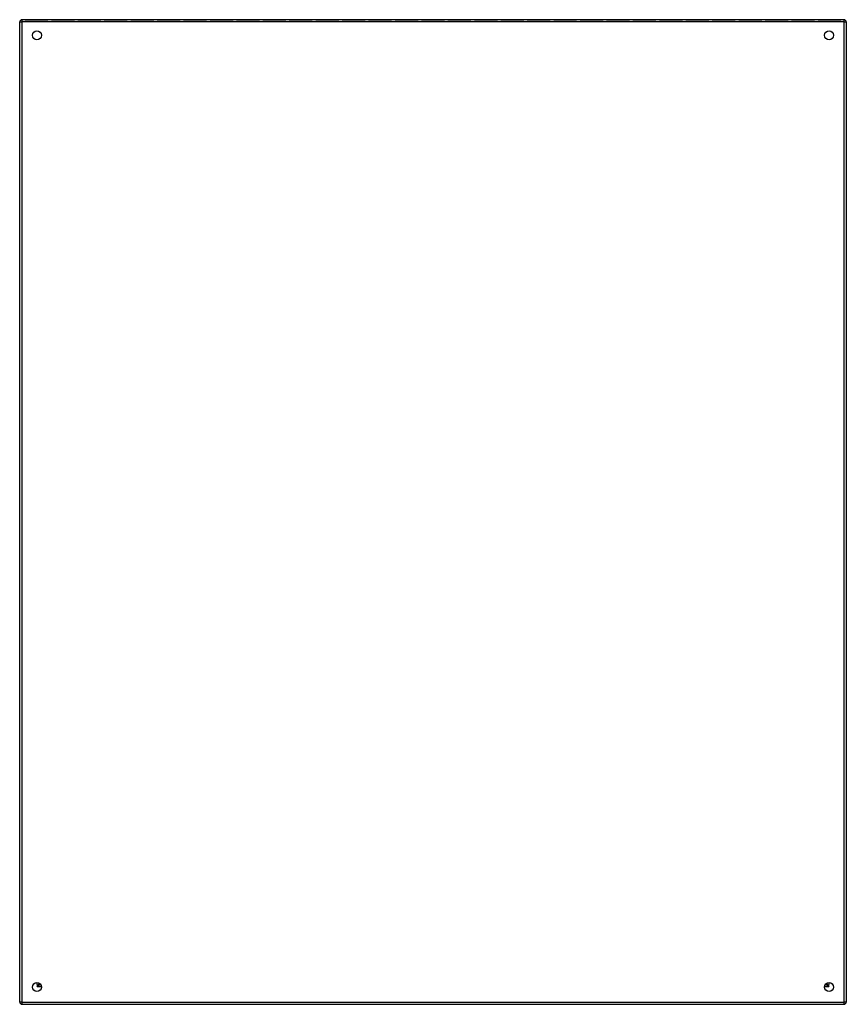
# Model space of a CAD drawing. Header units: inches. Extents: x 24 to 237, y 20 to 146.
# Tile 2 of 11: x 24 to 60, y 63 to 105. Entities that reach past the tile are written whole.
import ezdxf

# ---------------------------------------------------------------- set-up
doc = ezdxf.new("R2010")
doc.units = ezdxf.units.IN
doc.header["$MEASUREMENT"] = 0
doc.layers.add('Visible Edges(ANSI)', color=7, linetype='Continuous', lineweight=25)
doc.layers.add('Visible Tangent Edges(ANSI)', color=7, linetype='Continuous', lineweight=25)

msp = doc.modelspace()

# ---------------------------------------------------------------- linework, layer by layer
at = {"layer": 'Visible Edges(ANSI)'}
for p, q in [((60.102, 105.439), (24.3, 105.439)), ((25.434, 105.426), (24.433, 105.426)), ((24.433, 105.426), (24.433, 105.426)), ((24.433, 105.426), (25.434, 105.426)), ((24.433, 105.425), (24.433, 105.425)), ((25.434, 105.426), (25.434, 105.426)), ((25.434, 105.426), (25.434, 105.426)), ((26.585, 105.426), (25.584, 105.426)), ((25.584, 105.426), (25.584, 105.426)), ((25.584, 105.426), (26.585, 105.426)), ((25.584, 105.425), (25.584, 105.425)), ((26.585, 105.426), (26.585, 105.426)), ((26.585, 105.426), (26.585, 105.426)), ((27.736, 105.426), (26.735, 105.426)), ((26.735, 105.426), (26.735, 105.426)), ((26.735, 105.426), (27.736, 105.426)), ((26.735, 105.425), (26.735, 105.425)), ((27.736, 105.426), (27.736, 105.426)), ((27.736, 105.426), (27.736, 105.426)), ((28.887, 105.426), (27.886, 105.426)), ((27.886, 105.426), (27.886, 105.426)), ((27.886, 105.426), (28.887, 105.426)), ((27.886, 105.425), (27.886, 105.425)), ((28.887, 105.426), (28.887, 105.426)), ((28.887, 105.426), (28.887, 105.426)), ((30.038, 105.426), (29.037, 105.426)), ((29.037, 105.426), (29.037, 105.426)), ((29.037, 105.426), (30.038, 105.426)), ((29.037, 105.425), (29.037, 105.425)), ((30.038, 105.426), (30.038, 105.426)), ((30.038, 105.426), (30.038, 105.426)), ((31.19, 105.426), (30.189, 105.426)), ((30.189, 105.426), (30.189, 105.426)), ((30.189, 105.426), (31.19, 105.426)), ((31.19, 105.426), (31.19, 105.426)), ((31.19, 105.426), (31.19, 105.426)), ((32.341, 105.426), (31.34, 105.426)), ((31.34, 105.426), (31.34, 105.426)), ((31.34, 105.426), (32.341, 105.426)), ((32.341, 105.426), (32.341, 105.426)), ((32.341, 105.426), (32.341, 105.426)), ((33.492, 105.426), (32.491, 105.426)), ((32.491, 105.426), (32.491, 105.426)), ((32.491, 105.426), (33.492, 105.426)), ((33.492, 105.426), (33.492, 105.426)), ((33.492, 105.426), (33.492, 105.426)), ((34.643, 105.426), (33.642, 105.426)), ((33.642, 105.426), (33.642, 105.426)), ((33.642, 105.426), (34.643, 105.426)), ((34.643, 105.426), (34.643, 105.426)), ((34.643, 105.426), (34.643, 105.426)), ((35.794, 105.426), (34.793, 105.426)), ((34.793, 105.426), (34.793, 105.426)), ((34.793, 105.426), (35.794, 105.426)), ((35.794, 105.426), (35.794, 105.426)), ((35.794, 105.426), (35.794, 105.426)), ((35.944, 105.438), (35.944, 105.438)), ((35.944, 105.438), (35.944, 105.438)), ((36.945, 105.426), (35.944, 105.426)), ((35.944, 105.426), (36.945, 105.426)), ((36.945, 105.426), (36.945, 105.426)), ((36.945, 105.426), (36.945, 105.426)), ((37.096, 105.438), (37.096, 105.438)), ((37.096, 105.438), (37.096, 105.438)), ((38.097, 105.426), (37.096, 105.426)), ((37.096, 105.426), (38.097, 105.426)), ((38.097, 105.426), (38.097, 105.426)), ((38.097, 105.426), (38.097, 105.426)), ((38.247, 105.438), (38.247, 105.438)), ((38.247, 105.438), (38.247, 105.438)), ((39.248, 105.426), (38.247, 105.426)), ((38.247, 105.426), (39.248, 105.426)), ((39.248, 105.426), (39.248, 105.426)), ((39.248, 105.426), (39.248, 105.426)), ((40.399, 105.426), (39.398, 105.426)), ((39.398, 105.426), (39.398, 105.426)), ((39.398, 105.426), (39.398, 105.426)), ((39.398, 105.426), (40.399, 105.426)), ((40.399, 105.426), (40.399, 105.426)), ((40.399, 105.426), (40.399, 105.426)), ((41.55, 105.426), (40.549, 105.426)), ((40.549, 105.426), (40.549, 105.426)), ((40.549, 105.426), (40.549, 105.426)), ((40.549, 105.426), (41.55, 105.426)), ((41.55, 105.426), (41.55, 105.426)), ((41.55, 105.426), (41.55, 105.426)), ((42.701, 105.426), (41.7, 105.426)), ((41.7, 105.426), (41.7, 105.426)), ((41.7, 105.426), (41.7, 105.426)), ((41.7, 105.426), (42.701, 105.426)), ((42.701, 105.426), (42.701, 105.426)), ((42.701, 105.426), (42.701, 105.426)), ((43.852, 105.426), (42.851, 105.426)), ((42.851, 105.426), (42.851, 105.426)), ((42.851, 105.426), (42.851, 105.426)), ((42.851, 105.426), (43.852, 105.426)), ((43.852, 105.426), (43.852, 105.426)), ((43.852, 105.426), (43.852, 105.426)), ((45.004, 105.426), (44.003, 105.426)), ((44.003, 105.426), (44.003, 105.426)), ((44.003, 105.426), (44.003, 105.426)), ((44.003, 105.426), (45.004, 105.426)), ((45.004, 105.426), (45.004, 105.426)), ((45.004, 105.426), (45.004, 105.426)), ((46.155, 105.426), (45.154, 105.426)), ((45.154, 105.426), (45.154, 105.426)), ((45.154, 105.426), (45.154, 105.426)), ((45.154, 105.426), (46.155, 105.426)), ((46.155, 105.426), (46.155, 105.426)), ((46.155, 105.426), (46.155, 105.426)), ((46.305, 105.438), (46.305, 105.438)), ((46.305, 105.438), (46.305, 105.438)), ((47.306, 105.426), (46.305, 105.426)), ((46.305, 105.426), (47.306, 105.426)), ((47.306, 105.426), (47.306, 105.426)), ((47.306, 105.426), (47.306, 105.426)), ((47.456, 105.438), (47.456, 105.438)), ((47.456, 105.438), (47.456, 105.438)), ((48.457, 105.426), (47.456, 105.426)), ((47.456, 105.426), (48.457, 105.426)), ((48.457, 105.426), (48.457, 105.426)), ((48.457, 105.426), (48.457, 105.426)), ((49.608, 105.426), (48.607, 105.426)), ((48.607, 105.426), (48.607, 105.426)), ((48.607, 105.426), (49.608, 105.426)), ((49.608, 105.426), (49.608, 105.426)), ((49.608, 105.426), (49.608, 105.426)), ((50.759, 105.426), (49.758, 105.426)), ((49.758, 105.426), (49.758, 105.426)), ((49.758, 105.426), (50.759, 105.426)), ((50.759, 105.426), (50.759, 105.426)), ((50.759, 105.426), (50.759, 105.426)), ((51.911, 105.426), (50.91, 105.426)), ((50.91, 105.426), (50.91, 105.426)), ((50.91, 105.426), (51.911, 105.426)), ((51.911, 105.426), (51.911, 105.426)), ((51.911, 105.426), (51.911, 105.426)), ((53.062, 105.426), (52.061, 105.426)), ((52.061, 105.426), (52.061, 105.426)), ((52.061, 105.426), (53.062, 105.426)), ((53.062, 105.426), (53.062, 105.426)), ((53.062, 105.426), (53.062, 105.426)), ((54.213, 105.426), (53.212, 105.426)), ((53.212, 105.426), (53.212, 105.426)), ((53.212, 105.426), (54.213, 105.426)), ((54.213, 105.426), (54.213, 105.426)), ((54.213, 105.426), (54.213, 105.426)), ((55.364, 105.426), (54.363, 105.426)), ((54.363, 105.426), (54.363, 105.426)), ((54.363, 105.426), (55.364, 105.426)), ((55.364, 105.426), (55.364, 105.426)), ((55.364, 105.426), (55.364, 105.426)), ((56.515, 105.426), (55.514, 105.426)), ((55.514, 105.426), (55.514, 105.426)), ((55.514, 105.426), (56.515, 105.426)), ((55.514, 105.425), (55.514, 105.425)), ((56.515, 105.426), (56.515, 105.426)), ((56.515, 105.426), (56.515, 105.426)), ((57.666, 105.426), (56.665, 105.426)), ((56.665, 105.426), (56.665, 105.426)), ((56.665, 105.426), (57.666, 105.426)), ((56.665, 105.425), (56.665, 105.425)), ((57.666, 105.426), (57.666, 105.426)), ((57.666, 105.426), (57.666, 105.426)), ((58.818, 105.426), (57.817, 105.426)), ((57.817, 105.426), (57.817, 105.426)), ((57.817, 105.426), (58.818, 105.426)), ((57.817, 105.425), (57.817, 105.425)), ((58.818, 105.426), (58.818, 105.426)), ((58.818, 105.426), (58.818, 105.426)), ((59.969, 105.426), (58.968, 105.426)), ((58.968, 105.426), (58.968, 105.426)), ((58.968, 105.426), (59.969, 105.426)), ((58.968, 105.425), (58.968, 105.425)), ((59.969, 105.426), (59.969, 105.426)), ((59.969, 105.426), (59.969, 105.426)), ((24.201, 62.682), (24.201, 105.34)), ((30.189, 105.425), (30.189, 105.425)), ((31.34, 105.425), (31.34, 105.425)), ((32.491, 105.425), (32.491, 105.425)), ((33.642, 105.425), (33.642, 105.425)), ((34.793, 105.425), (34.793, 105.425)), ((48.607, 105.425), (48.607, 105.425)), ((49.758, 105.425), (49.758, 105.425)), ((50.91, 105.425), (50.91, 105.425)), ((52.061, 105.425), (52.061, 105.425)), ((53.212, 105.425), (53.212, 105.425)), ((54.363, 105.425), (54.363, 105.425)), ((60.201, 105.34), (60.201, 62.682)), ((25.067, 63.48), (25.067, 63.49)), ((25.098, 63.449), (25.107, 63.449)), ((59.294, 63.449), (59.304, 63.449)), ((59.335, 63.48), (59.335, 63.49)), ((24.3, 62.583), (60.102, 62.583))]:
    msp.add_line(p, q, dxfattribs=at)
for centre in [(24.951, 104.761), (59.451, 104.761), (24.951, 63.333), (59.451, 63.333)]:
    msp.add_circle(centre, 0.195, dxfattribs=at)
for centre, radius, start, end in [((24.3, 105.34), 0.099, 90, 180), ((60.102, 105.34), 0.099, 0, 90), ((25.098, 63.48), 0.031, 180, 270), ((59.304, 63.48), 0.031, 270, 0), ((59.302, 63.5), 0.031, 290.5635, 332.8669), ((24.3, 62.682), 0.099, 180, 270), ((60.102, 62.682), 0.099, 270, 0)]:
    msp.add_arc(centre, radius, start, end, dxfattribs=at)
at = {"layer": 'Visible Tangent Edges(ANSI)'}
for p, q in [((24.3, 105.439), (24.3, 105.34)), ((60.102, 105.34), (60.102, 105.439)), ((24.201, 105.34), (24.3, 105.34)), ((60.102, 105.34), (24.3, 105.34)), ((24.3, 105.34), (24.3, 62.682)), ((60.102, 105.34), (60.201, 105.34)), ((60.102, 62.682), (60.102, 105.34)), ((24.968, 63.449), (24.968, 63.527)), ((24.968, 63.35), (25.067, 63.48)), ((25.098, 63.449), (24.968, 63.35)), ((24.968, 63.449), (24.968, 63.35)), ((59.302, 63.449), (59.302, 63.459)), ((59.434, 63.35), (59.304, 63.449)), ((59.335, 63.48), (59.434, 63.35)), ((59.434, 63.527), (59.434, 63.449)), ((59.434, 63.35), (59.434, 63.449)), ((25.145, 63.35), (24.968, 63.35)), ((59.434, 63.35), (59.257, 63.35)), ((24.3, 62.682), (24.201, 62.682)), ((24.3, 62.682), (24.3, 62.583)), ((24.3, 62.682), (60.102, 62.682)), ((60.201, 62.682), (60.102, 62.682)), ((60.102, 62.583), (60.102, 62.682))]:
    msp.add_line(p, q, dxfattribs=at)

doc.saveas('drawing.dxf')
